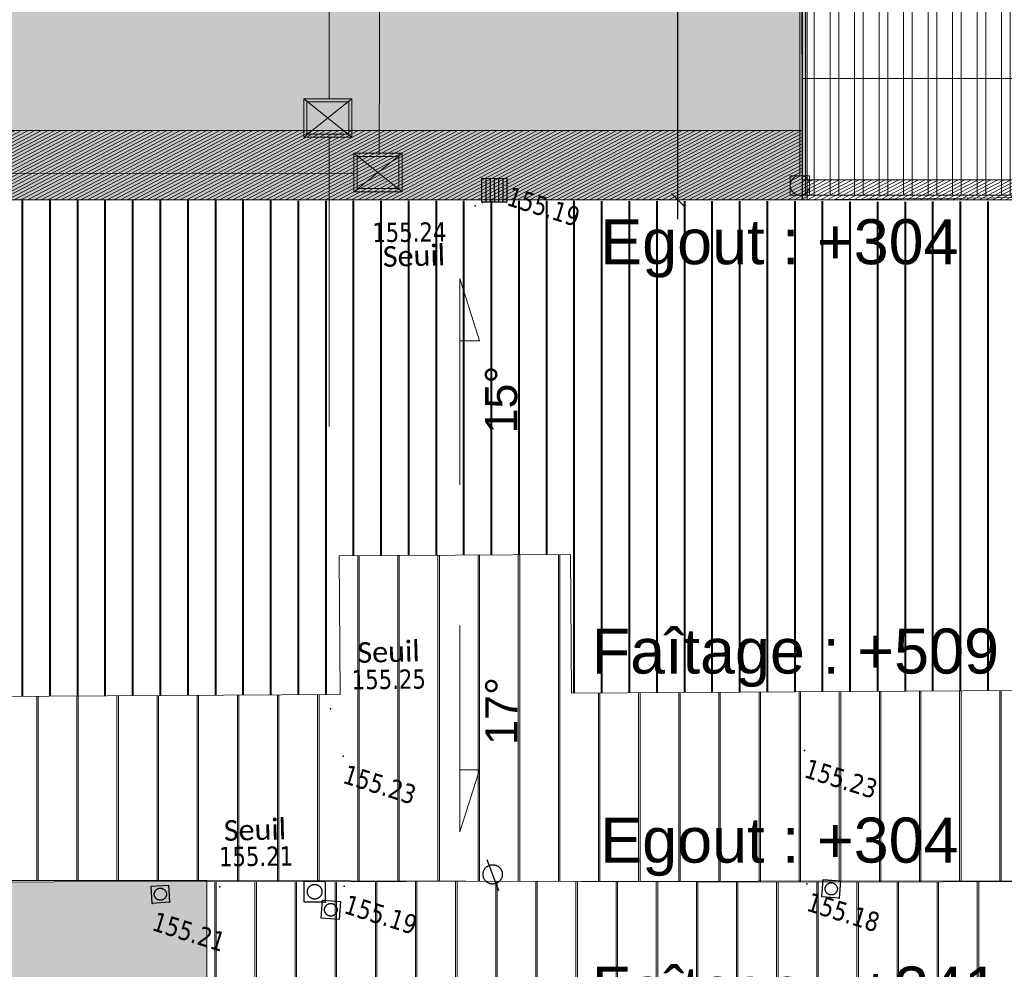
# Model space of a CAD drawing. Header units: millimetres. Extents: x 24647 to 200269, y -67453 to 4484.
# Tile 197 of 231: x 36382 to 37913, y -50328 to -48852. Entities that reach past the tile are written whole.
import ezdxf
from ezdxf.enums import TextEntityAlignment as Align
from ezdxf.lldxf.tags import DXFTag

# ---------------------------------------------------------------- set-up
doc = ezdxf.new("R2010")
doc.units = ezdxf.units.MM
doc.linetypes.add('Continue', pattern=[1, 1, 0])
doc.layers.get('0').update_dxf_attribs({"lineweight": 9})
doc.layers.add('- Poly 02', color=7, linetype='Continuous', lineweight=13, true_color=0x51879e, plot=False)
doc.layers.add('0_Construction 1', color=80, linetype='Continuous', lineweight=13, plot=False)
for name, color, linetype, lineweight in [('0_Cotes 500', 137, 'Continuous', 5), ('0H_Végétation', 73, 'Continuous', 9), ('E_Trait Vu', 142, 'Continuous', 20), ('EH_V_Zinc', 8, 'Continuous', 9), ('P_Trait Vu', 125, 'Continuous', 20), ('P_Voirie', 41, 'Continuous', 15), ('PH_V_Bardage Metal', 55, 'Continuous', 9), ('Textmult Gd', 36, 'Continuous', 13)]:
    doc.layers.add(name, color=color, linetype=linetype, lineweight=lineweight)
doc.layers.add('0H_Sols', color=9, linetype='Continuous', lineweight=5, transparency=0.5)
for name, color, linetype in [('Assa_sym_A', 7, 'Continue'), ('Mobi_sym', 150, 'Continue'), ('Topo_ptco', 7, 'Continue'), ('Topo_ptco_alt', 3, 'Continue')]:
    doc.layers.add(name, color=color, linetype=linetype)
for name, color, linetype, lineweight, true_color in [('Hach Ombre', 7, 'Continuous', 13, 0x303030), ('R_CFA', 7, 'ELEC_CFA', 18, 0x00b32d), ('R_CFO', 1, 'ELEC_CFO', 18, 0xff0000), ('R_EP', 7, 'EAUX_PLUVIALES', 18, 0x263b9c)]:
    doc.layers.add(name, color=color, linetype=linetype, lineweight=lineweight, true_color=true_color)
doc.styles.add('Agency Style', font='arial.ttf')
doc.styles.add('Legend', font='calibri.ttf')
doc.styles.get("Standard").update_dxf_attribs({"font": 'GOTHIC.TTF'})
doc.styles.add('Verdana 1.0', font='verdana.ttf', dxfattribs={"width": 0.8, "height": 0.2})
tags = doc.linetypes.add('EAUX_PLUVIALES', pattern='A,12,-5,["EP",Standard,S=2.54,R=0,X=-2.54,Y=-1.27],-5', length=22).pattern_tags.tags
tags[6] = DXFTag(74, 10)
tags = doc.linetypes.add('ELEC_CFA', pattern='A,12,-5,["CFA",Standard,S=2.54,R=0,X=-2.54,Y=-1.27],-5', length=22).pattern_tags.tags
tags[6] = DXFTag(74, 10)
tags = doc.linetypes.add('ELEC_CFO', pattern='A,12,-5,["CFO",Standard,S=2.54,R=0,X=-2.54,Y=-1.27],-5', length=22).pattern_tags.tags
tags[6] = DXFTag(74, 10)
doc.dimstyles.new('Cotes 500', dxfattribs={"dimtxt": 90, "dimasz": 20, "dimexe": 30, "dimexo": 50, "dimgap": 10, "dimtad": 1, "dimdec": 0, "dimzin": 9, "dimdsep": 46, "dimtxsty": 'Standard', "dimblk": 'OBLIQUE', "dimcen": -25, "dimdle": 30, "dimazin": 0, "dimtfac": 1, "dimtdec": 0, "dimtix": 1, "dimtmove": 0, "dimatfit": 3, "dimldrblk": 'SMALL', "dimfxl": 100, "dimfxlon": 1, "dimarcsym": 0})

# ---------------------------------------------------------------- blocks, each defined once
blk = doc.blocks.new('_Oblique')
at = {"color": 0, "linetype": 'ByBlock', "lineweight": -2}
blk.add_line((-0.5, -0.5), (0.5, 0.5), dxfattribs=at)
blk = doc.blocks.new('*D556')
at = {"layer": '0_Cotes 500', "color": 0, "lineweight": -2, "transparency": 16777216}
for p, q in [((37404.9, -49161.7), (37404.9, -47895.3)), ((37504.9, -47925.3), (37374.9, -47925.3)), ((37378.1, -49131.7), (37374.9, -49131.7))]:
    blk.add_line(p, q, dxfattribs=at)
at = {"layer": 'Defpoints', "color": 0, "transparency": 16777216}
for p in [(37404.9, -47925.3), (37753.3, -47925.3), (37753.3, -49131.7, -15521.6)]:
    blk.add_point(p, dxfattribs=at)
at = {"layer": '0_Cotes 500', "color": 0, "lineweight": -2, "transparency": 16777216, "xscale": 20, "yscale": 20, "zscale": 20}
for p, rotation in [((37404.9, -47925.3), 90.00000000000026), ((37404.9, -49131.7), 270.0000000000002)]:
    blk.add_blockref('_Oblique', p, dxfattribs=dict(at, rotation=rotation))
at = {"layer": '0_Cotes 500', "color": 0, "transparency": 16777216, "insert": (37347.7, -48528.5), "char_height": 90, "attachment_point": 5, "rotation": 90}
blk.add_mtext('1206', dxfattribs=at)
blk = doc.blocks.new('_Small')
at = {"color": 0, "linetype": 'ByBlock', "lineweight": -2}
blk.add_circle((0, 0), 0.25, dxfattribs=at)
blk = doc.blocks.new('*D557')
at = {"layer": '0_Cotes 500', "color": 0, "lineweight": -2, "transparency": 16777216}
for p, q in [((37967.4, -50159.5), (37967.4, -51236.5)), ((38067.4, -50189.5), (37937.4, -50189.5)), ((38067.4, -51206.5), (37937.4, -51206.5))]:
    blk.add_line(p, q, dxfattribs=at)
at = {"layer": 'Defpoints', "color": 0, "transparency": 16777216}
for p in [(38617.8, -50189.5), (37967.4, -51206.5), (38624, -51206.5)]:
    blk.add_point(p, dxfattribs=at)
at = {"layer": '0_Cotes 500', "color": 0, "lineweight": -2, "transparency": 16777216, "xscale": 20, "yscale": 20, "zscale": 20}
for p, rotation in [((37967.4, -50189.5), 90.00000000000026), ((37967.4, -51206.5), 270.0000000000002)]:
    blk.add_blockref('_Oblique', p, dxfattribs=dict(at, rotation=rotation))
at = {"layer": '0_Cotes 500', "color": 0, "transparency": 16777216, "insert": (37910.1, -50698), "char_height": 90, "attachment_point": 5, "rotation": 90}
blk.add_mtext('1017', dxfattribs=at)
blk = doc.blocks.new('Topo_Ptco')
at = {"color": 0}
blk.add_point((0, 0), dxfattribs=at)
at = {"layer": 'Topo_ptco_alt', "style": 'Verdana 1.0', "width": 0.8}
blk.add_attdef('ALT', text='', height=0.3, dxfattribs=at).set_placement((0.1, -0.1), align=Align.TOP_LEFT)
blk = doc.blocks.new('Assa_Reg_Car')
at = {"color": 7, "linetype": 'ByBlock', "lineweight": -2}
for p, q in [((0, 0), (0, 1)), ((0, 1), (1, 1)), ((1, 1), (1, 0)), ((1, 0), (0, 0))]:
    blk.add_line(p, q, dxfattribs=at)
blk.add_circle((0.5, 0.5), 0.35, dxfattribs=at)
blk = doc.blocks.new('Mobi_Pot')
at = {"color": 150, "linetype": 'ByBlock', "lineweight": -2}
blk.add_line((0.167, -0.215), (-0.152, 0.192), dxfattribs=at)
blk.add_circle((0, 0), 0.15, dxfattribs=at)
blk = doc.blocks.new('Assa_Gril_Ep')
at = {"color": 5, "linetype": 'ByBlock', "lineweight": -2}
for p, q in [((0, 0), (0, 1)), ((0, 1), (1, 1)), ((0.167, 0), (0.167, 1)), ((0.333, 0), (0.333, 1)), ((0.5, 0), (0.5, 1)), ((0.667, 0), (0.667, 1)), ((0.833, 0), (0.833, 1)), ((1, 1), (1, 0)), ((1, 0), (0, 0))]:
    blk.add_line(p, q, dxfattribs=at)
blk = doc.blocks.new('plantopo')
at = {"layer": 'Assa_sym_A', "color": 5, "xscale": 0.3924087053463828, "yscale": 0.3724149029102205, "rotation": 197.4695834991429}
blk.add_blockref('Assa_Gril_Ep', (1270603.388, 7266639.45, 155.188), dxfattribs=at)
at = {"layer": 'Assa_sym_A'}
for p, xscale, yscale, rotation in [((1270611.4, 7266630.254, 155.17), 0.2709238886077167, 0.2709238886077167, 12.88823975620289), ((1270603.742, 7266627.771, 155.192), 0.3238940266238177, 0.3238940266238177, 17.21494247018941), ((1270604.067, 7266627.612, 155.187), 0.2807682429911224, 0.2807682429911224, 13.30543820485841), ((1270601.493, 7266627.046, 155.204), 0.2690289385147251, 0.2690289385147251, 20.97867720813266)]:
    blk.add_blockref('Assa_Reg_Car', p, dxfattribs=dict(at, xscale=xscale, yscale=yscale, rotation=rotation))
at = {"layer": 'Mobi_sym'}
blk.add_blockref('Mobi_Pot', (1270606.41, 7266629.058, 155.172), dxfattribs=at)
at = {"layer": 'Topo_ptco'}
ref = blk.add_blockref('Topo_Ptco', (1270603.388, 7266639.45, 155.191), dxfattribs=at)
ref.add_attrib('ALT', '155.19', dxfattribs={"layer": 'Topo_ptco_alt', "height": 0.3, "style": 'Verdana 1.0', "width": 0.8}).set_placement((1270603.488, 7266639.35, 155.191), align=Align.TOP_LEFT)
for p in [(1270603.014, 7266639.332), (1270603.137, 7266638.98), (1270611.664, 7266630.315), (1270604.051, 7266627.867), (1270601.745, 7266627.142)]:
    blk.add_blockref('Topo_Ptco', p, dxfattribs=at)
ref = blk.add_blockref('Topo_Ptco', (1270603.045, 7266638.897, 155.242), dxfattribs=at)
ref.add_attrib('ALT', '155.24', dxfattribs={"layer": 'Topo_ptco_alt', "height": 0.3, "rotation": 17.9379, "style": 'Verdana 1.0', "width": 0.8}).set_placement((1270601.595, 7266638.163), align=Align.TOP_LEFT)
ref = blk.add_blockref('Topo_Ptco', (1270610.46, 7266632.346, 155.231), dxfattribs=at)
ref.add_attrib('ALT', '155.23', dxfattribs={"layer": 'Topo_ptco_alt', "height": 0.3, "style": 'Verdana 1.0', "width": 0.8}).set_placement((1270610.56, 7266632.246, 155.231), align=Align.TOP_LEFT)
ref = blk.add_blockref('Topo_Ptco', (1270603.235, 7266630.761, 155.245), dxfattribs=at)
ref.add_attrib('ALT', '155.25', dxfattribs={"layer": 'Topo_ptco_alt', "height": 0.3, "rotation": 17.9379, "style": 'Verdana 1.0', "width": 0.8}).set_placement((1270603.368, 7266631.435), align=Align.TOP_LEFT)
ref = blk.add_blockref('Topo_Ptco', (1270611.114, 7266630.378, 155.18), dxfattribs=at)
ref.add_attrib('ALT', '155.18', dxfattribs={"layer": 'Topo_ptco_alt', "height": 0.3, "style": 'Verdana 1.0', "width": 0.8}).set_placement((1270611.214, 7266630.278, 155.18), align=Align.TOP_LEFT)
ref = blk.add_blockref('Topo_Ptco', (1270603.641, 7266630.117, 155.226), dxfattribs=at)
ref.add_attrib('ALT', '155.23', dxfattribs={"layer": 'Topo_ptco_alt', "height": 0.3, "style": 'Verdana 1.0', "width": 0.8}).set_placement((1270603.741, 7266630.017, 155.226), align=Align.TOP_LEFT)
ref = blk.add_blockref('Topo_Ptco', (1270602.42, 7266627.606, 155.213), dxfattribs=at)
ref.add_attrib('ALT', '155.21', dxfattribs={"layer": 'Topo_ptco_alt', "height": 0.3, "rotation": 17.9379, "style": 'Verdana 1.0', "width": 0.8}).set_placement((1270602.22, 7266628.192), align=Align.TOP_LEFT)
ref = blk.add_blockref('Topo_Ptco', (1270604.261, 7266628.191, 155.191), dxfattribs=at)
ref.add_attrib('ALT', '155.19', dxfattribs={"layer": 'Topo_ptco_alt', "height": 0.3, "style": 'Verdana 1.0', "width": 0.8}).set_placement((1270604.361, 7266628.091, 155.191), align=Align.TOP_LEFT)
ref = blk.add_blockref('Topo_Ptco', (1270601.493, 7266627.046, 155.206), dxfattribs=at)
ref.add_attrib('ALT', '155.21', dxfattribs={"layer": 'Topo_ptco_alt', "height": 0.3, "style": 'Verdana 1.0', "width": 0.8}).set_placement((1270601.593, 7266626.946, 155.206), align=Align.TOP_LEFT)
at = {"style": 'Legend'}
for p in [(1270601.962, 7266637.56), (1270603.425, 7266631.567), (1270602.269, 7266628.306)]:
    blk.add_text('Seuil', height=0.32, rotation=18.9602, dxfattribs=at).set_placement(p)

msp = doc.modelspace()

# ---------------------------------------------------------------- hatches: boundary and pattern name
at = {"layer": '0H_Sols', "true_color": 0xc2c2c2, "transparency": 33554559}
h = msp.add_hatch(color=9, dxfattribs=at)
h.dxf.hatch_style = 1
edge = h.paths.add_edge_path()
edge.add_line((40986.3, -55255.2), (41857.9, -55741.9))
edge.add_line((41857.9, -55741.9), (42659.3, -54310.1))
edge.add_line((42659.3, -54310.1), (42667, -54234.6))
edge.add_line((42667, -54234.6), (43496.3, -52755))
edge.add_line((43496.3, -52755), (43919.6, -52607.3))
edge.add_line((43919.6, -52607.3), (44647.8, -53012.8))
edge.add_line((44647.8, -53012.8), (44675, -53032))
edge.add_line((44675, -53032), (44921.6, -52661.7))
edge.add_line((44921.6, -52661.7), (42926, -51562.1))
edge.add_line((42926, -51562.1), (43259.5, -50953.5))
edge.add_line((43259.5, -50953.5), (43259.5, -49723.3))
edge.add_line((43259.5, -49723.3), (41532.4, -49723.3))
edge.add_line((41532.4, -49723.3), (41532.4, -48272.4))
edge.add_line((41532.4, -48272.4), (41686.3, -45763.4))
edge.add_line((41686.3, -45763.4), (39409.9, -44633.7))
edge.add_line((39409.9, -44633.7), (39381.5, -44638.5))
edge.add_line((39381.5, -44638.5), (39376.4, -45156.5))
edge.add_line((39376.4, -45156.5), (39325.9, -45226.8))
edge.add_line((39325.9, -45226.8), (37978.9, -45686.6))
edge.add_line((37978.9, -45686.6), (37940.1, -45714))
edge.add_line((37940.1, -45714), (37922.7, -45764.2))
edge.add_line((37922.7, -45764.2), (38326.8, -47497.8))
edge.add_line((38326.8, -47497.8), (37213.1, -47757.4))
edge.add_line((37213.1, -47757.4), (37213.1, -48667.2))
edge.add_line((37213.1, -48667.2), (35588, -48667.2))
edge.add_line((35588, -48667.2), (35588, -49131.7))
edge.add_line((35588, -49131.7), (37606.3, -49131.7))
edge.add_line((37606.3, -49131.7), (37606.3, -47925.3))
edge.add_line((37606.3, -47925.3), (40982.8, -47925.3))
edge.add_line((40982.8, -47925.3), (40982.8, -48943.3))
edge.add_line((40982.8, -48943.3), (40635.2, -48943.3))
edge.add_line((40635.2, -48943.3), (40635.2, -49945.2))
edge.add_line((40635.2, -49945.2), (40812.6, -49944.4))
edge.add_line((40812.6, -49944.4), (40812.6, -49960))
edge.add_line((40812.6, -49960), (43019.6, -49960))
edge.add_line((43019.6, -49960), (43019.6, -50950.2))
edge.add_line((43019.6, -50950.2), (42315.2, -50950.2))
edge.add_line((42315.2, -50950.2), (42315.2, -50803.7))
edge.add_line((42315.2, -50803.7), (40113.8, -50803.7))
edge.add_line((40113.8, -50803.7), (40113.8, -51562.5))
edge.add_line((40113.8, -51562.5), (40914.3, -51562.5))
edge.add_line((40914.3, -51562.5), (40914.3, -52444.6))
edge.add_line((40914.3, -52444.6), (38295.3, -52444.6))
edge.add_line((38295.3, -52444.6), (38295.3, -54201.2))
edge.add_line((38295.3, -54201.2), (38688.7, -54201.2))
edge.add_line((38688.7, -54201.2), (38796.4, -54228.3))
edge.add_line((38796.4, -54228.3), (39088.7, -54398.4))
edge.add_line((39088.7, -54398.4), (39336.4, -54466.3))
edge.add_line((39336.4, -54466.3), (39585.1, -54402.2))
edge.add_line((39585.1, -54402.2), (40817.4, -53709.9))
edge.add_arc((41158, -54434.5), 800.7, 42.1867, 115.1753, ccw=False)
edge.add_line((41751.3, -53896.8), (40986.3, -55255.2))
at = {"layer": '0H_Végétation', "transparency": 33554687}
h = msp.add_hatch(dxfattribs=at)
h.set_pattern_fill('ANSI35', color=256, scale=8)
h.set_pattern_definition([(117.612453, (-14100.4, 36322.35), (-45.014025, -23.545223), []), (117.612453, (-14089.667, 36356.63), (-45.014025, -23.545223), [63.5, -12.7, 0, -12.7])])
h.paths.add_polyline_path([(35579.3, -47738.7), (35588, -48667.2), (37213.1, -48667.2), (37213.1, -47757.4), (38326.8, -47497.8), (37922.7, -45764.2), (37928.3, -45728.1), (37951.8, -45699.8), (37978.9, -45686.6), (39255.7, -45256.4), (39325.9, -45226.8), (39369.4, -45179.6), (39376.4, -45156.5), (39381.5, -44638.5), (38660.4, -44758.6)])
h.paths.add_polyline_path([(43747.7, -46989.1), (41535.1, -48277.1), (41531.4, -49720), (43259.5, -49723.3), (43259.5, -50953.5), (42926, -51562.1), (44921.6, -52661.7), (46802.5, -50037.6), (44770.3, -48668.2)])
edge = h.paths.add_edge_path()
edge.add_line((38296.1, -56898.8), (41532, -58639.5))
edge.add_line((41532, -58639.5), (42181.1, -57586.8))
edge.add_line((42181.1, -57586.8), (42480.2, -56961.4))
edge.add_line((42480.2, -56961.4), (42623.3, -56617.5))
edge.add_line((42623.3, -56617.5), (42257.4, -56357.3))
edge.add_line((42257.4, -56357.3), (42513.4, -56115.2))
edge.add_line((42513.4, -56115.2), (43335.7, -54700.8))
edge.add_line((43335.7, -54700.8), (42659.3, -54310.1))
edge.add_line((42659.3, -54310.1), (42667, -54234.6))
edge.add_line((42667, -54234.6), (42844.8, -53913.1))
edge.add_line((42844.8, -53913.1), (43496.3, -52755))
edge.add_arc((43801.2, -52948.2), 360.9, 70.8511, 147.6337, ccw=False)
edge.add_line((43919.6, -52607.3), (44620.5, -52993.7))
edge.add_line((44620.5, -52993.7), (44675, -53032))
edge.add_line((44675, -53032), (44757.7, -53151.6))
edge.add_line((44757.7, -53151.6), (44874.5, -53248.3))
edge.add_line((44874.5, -53248.3), (44864.1, -53269.6))
edge.add_line((44864.1, -53269.6), (44874.6, -53284.9))
edge.add_line((44874.6, -53284.9), (44445.3, -54169.9))
edge.add_line((44445.3, -54169.9), (43972.2, -55145.1))
edge.add_line((43972.2, -55145.1), (43914, -55291.4))
edge.add_line((43914, -55291.4), (43820.2, -55527))
edge.add_line((43820.2, -55527), (43755.9, -55688.4))
edge.add_line((43755.9, -55688.4), (43727.8, -55759))
edge.add_line((43727.8, -55759), (43412.7, -56550.4))
edge.add_line((43412.7, -56550.4), (42853.1, -57955.8))
edge.add_line((42853.1, -57955.8), (42433.9, -59106.2))
edge.add_line((42433.9, -59106.2), (38295.4, -60925.1))
edge.add_line((38295.4, -60925.1), (38296.1, -56898.8))
edge = h.paths.add_edge_path(flags=17)
edge.add_arc((41158, -54434.5), 800.7, 42.1867, 115.1753)
edge.add_line((40817.4, -53709.9), (39585.1, -54402.2))
edge.add_arc((39340.2, -53966.3), 500, 239.7913, 299.3295, ccw=False)
edge.add_line((39088.7, -54398.4), (38796.4, -54228.3))
edge.add_arc((38695.8, -54401.1), 200, 59.7913, 180)
edge.add_line((38495.8, -54401.1), (38495.8, -55284.7))
edge.add_arc((38995.8, -55284.7), 500, 180, 239.6721)
edge.add_line((38743.3, -55716.2), (39239.7, -56006.6))
edge.add_arc((39787.2, -54938.7), 1200.1, 242.8599, 330.2439)
edge.add_line((40829.1, -55534.3), (41751.3, -53896.8))
at = {"layer": 'EH_V_Zinc'}
h = msp.add_hatch(dxfattribs=at)
h.set_pattern_fill('JIS_LC_8', color=256, scale=5.5, angle=45, style=0)
h.set_pattern_definition([(90, (-6729.594, -41696), (-42.9, 0), []), (90, (-6728.04, -41694.443), (-42.9, 0), [])])
h.paths.add_polyline_path([(38624, -49131.7), (37669.5, -49134.9), (37669.5, -49133.9), (35610.2, -49131.7), (35611.2, -49907.9), (35884.9, -49906.3), (36880, -49900.5), (36878.5, -49685.3), (37238.1, -49683.2), (37239.6, -49898.4), (38110.1, -49893.3), (38108.5, -49678.1), (38622.8, -49675.1)])
h.paths.add_polyline_path([(43019.6, -50384.5), (43019.6, -49960), (41531.4, -49960), (40812.7, -49960), (40812.6, -49945.2), (40113.8, -49945.2), (40113.8, -49965.2), (40113.8, -50384.5)])
h = msp.add_hatch(dxfattribs=at)
h.set_pattern_fill('JIS_LC_8', color=256, scale=8, angle=45, style=0)
h.set_pattern_definition([(90, (-6585.683, -28510.84), (-62.4, 0), []), (90, (-6583.42, -28508.574), (-62.4, 0), [])])
h.paths.add_polyline_path([(38622.8, -49675.1), (38108.5, -49678.1), (38110.1, -49893.3), (37239.6, -49898.4), (37238.1, -49683.2), (36878.5, -49685.3), (36880, -49900.5), (35884.9, -49906.3), (35886.5, -50189.6), (36895.5, -50190), (36895.5, -50190), (37612.4, -50192.3), (37614.8, -50192.4), (38624, -50189.5)])
h.paths.add_polyline_path([(43019.6, -50950.2), (43019.6, -50384.5), (40113.8, -50384.5), (40113.8, -50803.7), (42315.2, -50803.7), (42315.2, -50950.2)])
h = msp.add_hatch(dxfattribs=at)
h.set_pattern_fill('JIS_LC_8', color=256, scale=8, angle=45, style=0)
h.set_pattern_definition([(90, (-817.49, -8187.8), (-62.4, -2e-13), []), (90, (-815.226, -8185.536), (-62.4, -2e-13), [])])
h.paths.add_polyline_path([(37193, -50191), (36672.5, -50191.5), (36672.5, -50386.9, -0.050857), (36876, -50418.3), (38331, -50418.6), (38624, -50191.8), (38624, -50189.5), (38622.1, -50189.5), (37614.8, -50192.4)])
h.paths.add_polyline_path([(36672.5, -50386.9), (36672.4, -50418.2), (36876, -50418.3, 0.050857)])
at = {"layer": 'Hach Ombre', "transparency": 33554559}
h = msp.add_hatch(dxfattribs=at)
h.set_pattern_fill('ANSI31', color=256, scale=1.5, angle=-17.3875)
h.set_pattern_definition([(27.612453, (-790.0097, -8492.582), (-2.20736466, 4.22006487), [])])
h.paths.add_polyline_path([(41124.2, -47783.8), (37747.7, -47783.8), (37747.7, -47925.3), (40982.8, -47925.3), (40982.8, -48943), (41124.2, -48801.5), (41167.3, -48249.4)])
h.paths.add_polyline_path([(35610.2, -49131.2), (35801.1, -49023.7), (37598.8, -49023.7), (37598.8, -49131.7)])
h.paths.add_polyline_path([(37598.8, -49131.7), (38303.3, -49131.7), (38303.3, -49100.4), (37598.8, -49100.4)])
h.paths.add_polyline_path([(38682.7, -49254.5), (40172.5, -49254.5), (40172.5, -49945.2), (40116.7, -50384.5), (40172.5, -50803.7), (40113.8, -50803.7), (40113.8, -49313.2), (38624, -49313.2)])
h.paths.add_polyline_path([(40762.5, -48943.3), (40762.5, -49945.2), (40635.2, -49945.2), (40635.2, -48943.3)])
h.paths.add_polyline_path([(43019.6, -50950.2), (43141.2, -50858.5), (43284.8, -50227.5), (43139.3, -49864.6), (40762.5, -49864.6), (40762.5, -49945.2), (40812.6, -49945.2), (40812.7, -49960), (43019.6, -49960)])
h.paths.add_polyline_path([(41055.8, -51421.1), (40241.1, -51421.1), (40241.1, -51562.5), (40914.3, -51562.5), (40914.3, -52303.2), (41055.8, -52303.2), (41098.9, -51819)])
h.paths.add_polyline_path([(40299.1, -50803.7), (40299.1, -51021.2), (40241.1, -51079.2), (40241.1, -51562.5), (40113.8, -51562.5), (40113.8, -50803.7)])
h.paths.add_polyline_path([(38401.6, -50743), (38401.6, -50636.9), (38624, -50644), (38624, -50742.5)])
h.paths.add_polyline_path([(39799.1, -50545.2), (39108.6, -50545.2), (39108.6, -49875.5), (39009.6, -49875.5), (39009.6, -50644.2), (39799.1, -50644.2)], flags=17)
h.paths.add_polyline_path([(38624, -51562.5), (40113.8, -51562.5), (40113.8, -51551.3), (38624, -51551.3)])
at = {"layer": 'P_Voirie', "true_color": 0xe7e4d0, "transparency": 33554687}
h = msp.add_hatch(color=254, dxfattribs=at)
h.dxf.hatch_style = 1
edge = h.paths.add_edge_path(flags=17)
edge.add_line((37255.4, -56067.3), (37125.4, -56197.3))
edge.add_line((37125.4, -56197.3), (37125.2, -51370.4))
edge.add_arc((37190.3, -51370.3), 65.1, -0.079, 180.079, ccw=False)
edge.add_line((37255.4, -51370.4), (37255.4, -56067.3))
edge = h.paths.add_edge_path(flags=16)
edge.add_line((37320.1, -50369.7), (37320.3, -50432))
edge.add_arc((36620.4, -51400.6), 1195, 31.1849, 54.1492, ccw=False)
edge.add_line((37642.7, -50781.8), (38018, -50554.6))
edge.add_arc((37966.3, -50469.1), 100, 301.1849, 450.1503)
edge.add_line((37966, -50369.1), (37320.1, -50370.8))
edge = h.paths.add_edge_path()
edge.add_line((36672.5, -50386.9), (36672.5, -50191.3))
edge.add_line((36672.5, -50191.3), (35472.5, -50192.4))
edge.add_line((35472.5, -50192.4), (35472.5, -50385.6))
edge.add_line((35472.5, -50385.6), (36620.4, -50385.6))
edge.add_arc((36620.4, -51400.6), 1015, 87.0594, 90, ccw=False)
edge = h.paths.add_edge_path()
edge.add_line((37320.3, -50432), (37320.2, -50418.3))
edge.add_line((37320.2, -50418.3), (36875.9, -50418.3))
edge.add_arc((36620.4, -51400.6), 1015, 0, 75.4213, ccw=False)
edge.add_line((37635.4, -51400.6), (37635.4, -56339.7))
edge.add_line((37635.4, -56339.7), (37635.4, -56915.8))
edge.add_arc((42635.4, -56915.8), 5000, 180, 189.9704)
edge.add_arc((9080.1, -63029.1), 29107.7, 8.7229, 10.38617, ccw=False)
edge.add_line((37851.1, -58614.8), (37945.9, -59371.7))
edge.add_arc((32984.5, -59992.5), 5000, 0, 7.1324, ccw=False)
edge.add_line((37984.5, -59992.5), (37984.5, -61215.5))
edge.add_arc((37884.5, -61215.5), 100, -66.206, 0, ccw=False)
edge.add_line((37924.9, -61307), (37795.3, -61364.2))
edge.add_line((37795.3, -61364.2), (37567.3, -61431.2))
edge.add_arc((38346.3, -61527.5), 785, 172.9501, 176.602)
edge.add_line((37562.7, -61481), (37547.9, -61730.5))
edge.add_line((37547.9, -61730.5), (37693.6, -61739.2))
edge.add_line((37693.6, -61739.2), (37710.5, -61598.3))
edge.add_line((37710.5, -61598.3), (42254.9, -59597.3))
edge.add_line((42254.9, -59597.3), (42339.5, -59365.2))
edge.add_line((42339.5, -59365.2), (38304.9, -61139.5))
edge.add_arc((38264.5, -61048), 100, 180, 293.794, ccw=False)
edge.add_line((38164.5, -61048), (38164.5, -59065.6))
edge.add_arc((33164.5, -59065.6), 5000, 0, 9.9704)
edge.add_line((38089, -58199.9), (38006.4, -57729.6))
edge.add_arc((42635.4, -56915.8), 4700, 180, 189.9704, ccw=False)
edge.add_line((37935.4, -56915.8), (37935.4, -51562.5))
edge.add_line((37935.4, -51562.5), (38295.3, -51562.5))
edge.add_line((38295.3, -51562.5), (38295.3, -50742.5))
edge.add_line((38295.3, -50742.5), (38624, -50742.5))
edge.add_line((38624, -50742.5), (38624, -50418.4))
edge.add_line((38624, -50418.4), (38052.4, -50418.3))
edge.add_arc((37966.3, -50469.1), 100, -58.8151, 30.4885, ccw=False)
edge.add_line((38018, -50554.6), (37642.7, -50781.8))
edge.add_arc((36620.4, -51400.6), 1195, 31.1849, 54.1492)
at = {"layer": 'PH_V_Bardage Metal'}
h = msp.add_hatch(dxfattribs=at)
h.set_pattern_fill('STEEL', color=256, scale=12, angle=45, style=0)
h.set_pattern_definition([(90, (-673.578, 4997.36), (-38.1, -2e-13), []), (90, (-687.048, 5010.832), (-38.1, -2e-13), [])])
h.paths.add_polyline_path([(40982.8, -48434.3), (37598.8, -48434.3), (37598.8, -49124.5), (38303.3, -49124.5), (38303.3, -48943.3), (40635.2, -48943.3), (40635.2, -48943.3), (40982.8, -48943.3)])
h.paths.add_polyline_path([(38624, -49313.2), (39009.6, -49875.5), (39799.1, -49875.5), (40113.8, -49313.2)])
h.paths.add_polyline_path([(40914.3, -52444.6), (40914.3, -52003.6), (38295.3, -52003.6), (38295.3, -52444.6)])

# ---------------------------------------------------------------- linework, layer by layer
at = {"layer": '- Poly 02', "elevation": -15521.6}
for points in [[(35610.2, -49131.2), (35801.1, -49023.7), (37598.8, -49023.7), (37598.8, -49131.7)], [(37598.8, -49131.7), (38303.3, -49131.7), (38303.3, -49100.4), (37598.8, -49100.4)]]:
    msp.add_lwpolyline(points, close=True, dxfattribs=at)
at = {"layer": '0_Construction 1'}
for points in [[(38303.3, -49124.5), (38303.3, -48943.3), (40982.8, -48943), (40982.8, -47912.9), (37598.8, -47925.3), (37598.5, -49131.7)], [(40982.8, -48943.3), (38303.3, -48943.3), (38303.3, -49131.7), (37598.8, -49131.7), (37594.4, -47925.3), (40982.8, -47925.5)], [(37598.8, -47925.3), (37598.8, -49131.7), (38303.3, -49131.7), (38624, -49131.7), (38624, -50742.5), (38295.3, -50742.5), (38295.9, -52444.6), (40914.3, -52444.6), (40914.3, -51562.5), (40113.8, -51562.5), (40113.8, -49945.2), (40635.2, -49945.2), (40635.2, -48943.3), (40982.8, -48943), (40982.8, -47925.5)]]:
    msp.add_lwpolyline(points, close=True, dxfattribs=at)
msp.add_lwpolyline([(35588, -48667.2), (35588, -49131.7), (37606.3, -49131.7), (37606.3, -47925.3)], dxfattribs=at)
for points in [[(37622.1, -51383.2), (37618.9, -50418.2), (36672.4, -50418.3), (36672.5, -50189.9), (35467.7, -50189.6), (35040.8, -50498.5, 0.295993), (34472.8, -51427.2), (34577.5, -53729.4), (34716.1, -54952.2), (34978.5, -55809.3), (36207.1, -57891)], [(38006.4, -57729.6, -0.043531), (37935.4, -56915.8), (37935.4, -51562.5), (38624, -51562.5), (38624, -50189.5), (35887.1, -50192.4), (35887.1, -50385.6), (36620.4, -50385.6, -0.414214), (37635.4, -51400.6), (37635.4, -56339.7), (37635.4, -56915.8, 0.043531), (37710.9, -57781.5, -0.007258)]]:
    msp.add_lwpolyline(points, format="xyb", dxfattribs=at)
at = {"layer": '0_Cotes 500'}
for points in [[(37065.7, -49574.8), (37065.7, -49254.2), (37096.4, -49350.6), (37065.7, -49350.6)], [(37065.7, -49793.6), (37065.7, -50114.2), (37096.4, -50017.9), (37065.7, -50017.9)]]:
    msp.add_lwpolyline(points, dxfattribs=at)
at = {"layer": 'E_Trait Vu'}
for points in [[(38622.8, -49675.1), (38624, -49131.7), (35610.2, -49131.7), (35611.2, -49907.9), (35884.9, -49906.3), (35886.5, -50189.6), (36895.5, -50190), (37614.8, -50192.4), (38622.8, -50189.5), (38622.8, -49675.1)], [(35611.2, -49907.9), (36880, -49900.5), (36878.5, -49685.3), (37238.1, -49683.2), (37239.6, -49898.4), (38110.1, -49893.3), (38108.5, -49678.1), (38622.8, -49675.1)], [(38331, -50418.6), (36672.4, -50418.2), (36672.5, -50189.9)]]:
    msp.add_lwpolyline(points, dxfattribs=at)
at = {"layer": 'P_Trait Vu'}
msp.add_lwpolyline([(37598.8, -47925.3), (40982.8, -47925.3), (40982.8, -48943.3), (40635.2, -48943.3), (40635.2, -48943.3), (38303.3, -48943.3), (38303.3, -49124.5), (37598.8, -49124.5)], close=True, dxfattribs=at)
msp.add_lwpolyline([(37598.8, -47925.3), (40982.8, -47925.3), (40982.8, -48943.3), (40635.2, -48943.3), (40635.2, -48943.3), (38303.3, -48943.3), (38303.3, -49124.5), (37598.8, -49124.5)], close=True, dxfattribs=at)
msp.add_lwpolyline([(38303.3, -48943.3), (37598.8, -48943.3)], dxfattribs=at)
at = {"layer": 'P_Voirie'}
for points in [[(36898.2, -49034.4), (36898.2, -48974.4), (36823.2, -48974.4), (36823.2, -49034.4)], [(36893.2, -49029.4), (36893.2, -48979.4), (36828.2, -48979.4), (36828.2, -49029.4)], [(36976.1, -49119.1), (36976.1, -49059.1), (36901.1, -49059.1), (36901.1, -49119.1)], [(36971.1, -49114.1), (36971.1, -49064.1), (36906.1, -49064.1), (36906.1, -49114.1)]]:
    msp.add_lwpolyline(points, close=True, dxfattribs=at)
for points in [[(36823.2, -48974.4), (36898.2, -49034.4)], [(36823.2, -49034.4), (36898.2, -48974.4)], [(36901.1, -49059.1), (36976.1, -49119.1)], [(36901.1, -49119.1), (36976.1, -49059.1)]]:
    msp.add_lwpolyline(points, dxfattribs=at)
at = {"layer": 'R_CFA', "ltscale": 10}
for points in [[(36940.5, -49059.1), (36943.9, -47990.3), (37164.1, -47770.1), (37374, -47766.8)], [(35040.6, -49089.2), (36899.9, -49090.9)]]:
    msp.add_lwpolyline(points, dxfattribs=at)
at = {"layer": 'R_CFO', "ltscale": 10}
for points in [[(37375.2, -47703.9), (37133.6, -47704.1), (37079.4, -47722.7), (36883, -47919.2), (36862.6, -47966.6), (36862.6, -48974.4)], [(36862.6, -49034.4), (36862.6, -49483.8)]]:
    msp.add_lwpolyline(points, dxfattribs=at)
at = {"layer": 'R_EP', "ltscale": 10}
msp.add_lwpolyline([(37594.9, -49094.1), (37594.9, -48772.3), (38219.4, -48147.9)], dxfattribs=at)
msp.add_lwpolyline([(37579.8, -49094.1), (37609.9, -49094.1), (37609.9, -49124.2), (37579.8, -49124.2)], close=True, dxfattribs=at)
msp.add_circle((37594.9, -49109.1), 15.1, dxfattribs=at)

# ---------------------------------------------------------------- block references
at = {"xscale": 100, "yscale": 100, "zscale": 100, "rotation": 342.6124533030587}
msp.add_blockref('plantopo', (-338368658.7, -655538483.8), dxfattribs=at)

# ---------------------------------------------------------------- texts
at = {"layer": 'Textmult Gd', "char_height": 70, "width": 777.585, "attachment_point": 5, "style": 'Agency Style'}
for s, insert in [('Egout : +304', (37562.9, -49207.3)), ('Faîtage : +509', (37587.7, -49843.6, -15561.7)), ('Egout : +304', (37562.9, -50137.5)), ('Faîtage : +341', (37587.7, -50369.1, -15561.7))]:
    msp.add_mtext(s, dxfattribs=dict(at, insert=insert))
at = {"layer": 'Textmult Gd', "char_height": 50, "width": 777.585, "attachment_point": 5, "rotation": 90, "style": 'Agency Style'}
for s, insert in [('15°', (37130.5, -49442.2)), ('17°', (37130.5, -49926.2))]:
    msp.add_mtext(s, dxfattribs=dict(at, insert=insert))

# ---------------------------------------------------------------- dimensions: what is measured, and where the dimension line sits
at = {"layer": '0_Cotes 500'}
for base, p1, p2, picture, middle in [((37404.9, -47925.3), (37753.3, -49131.7, -15521.6), (37753.3, -47925.3), '*D556', (37347.7, -48528.5)), ((37967.4, -51206.5), (38617.8, -50189.5), (38624, -51206.5), '*D557', (37910.1, -50698))]:
    dim = msp.add_linear_dim(base=base, p1=p1, p2=p2, angle=90, dimstyle='Cotes 500', dxfattribs=at)
    dim.commit()
    dim.dimension.update_dxf_attribs({"geometry": picture, "text_midpoint": middle})

doc.saveas('drawing.dxf')
